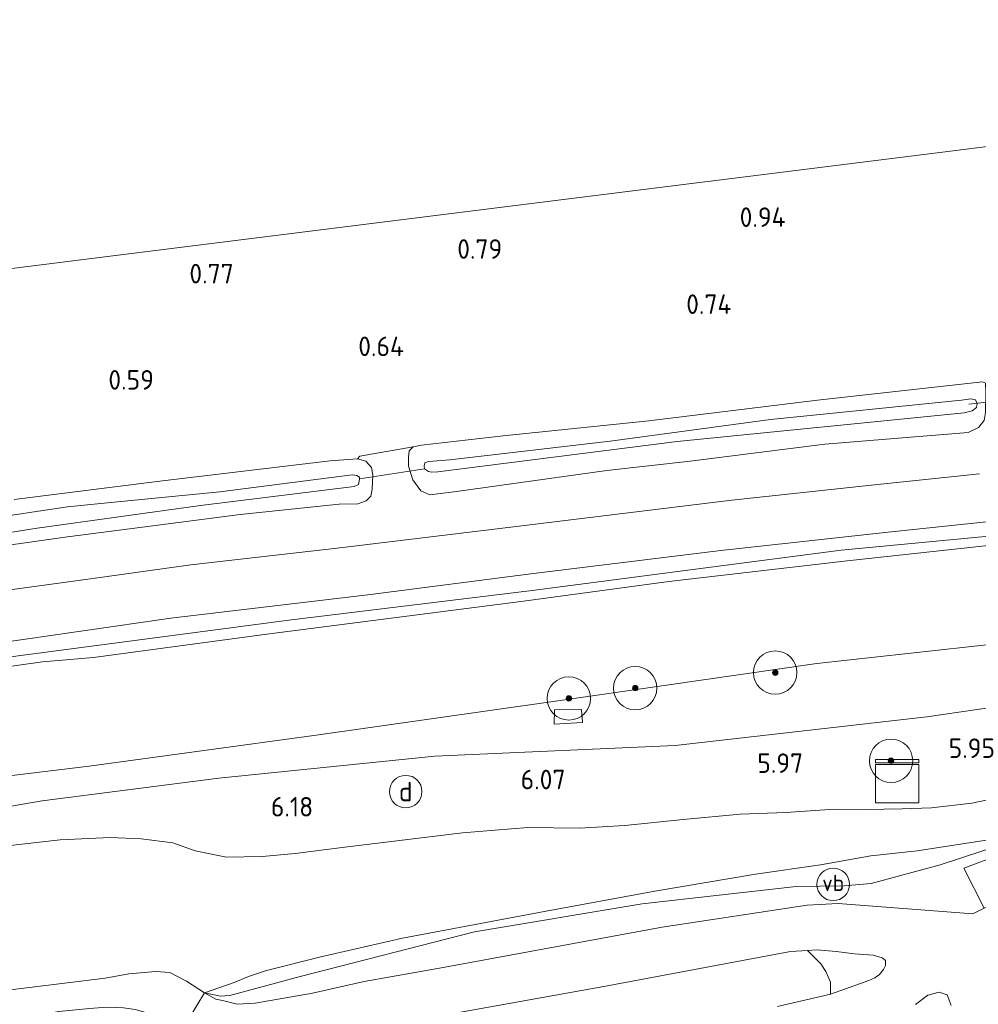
# Model space of a CAD drawing. Extents: x 130905 to 137824, y 412333 to 417928.
# Tile 27 of 256: x 131553 to 131641, y 413856 to 413947. Entities that reach past the tile are written whole.
import ezdxf
from ezdxf.enums import TextEntityAlignment as Align
from ezdxf.lldxf.tags import DXFTag

# ---------------------------------------------------------------- set-up
doc = ezdxf.new("R2010")
doc.units = 0
for name, color, linetype, lineweight in [('B-ME-GR-BOOM-S', 90, 'Continuous', 25), ('B-ME-GR-BOUWLAND_AKKERBOUW-GV', 80, 'Continuous', 13), ('B-ME-GR-GRAS-GV', 60, 'Continuous', 13), ('B-ME-GW-TALUD_KRUIN-G', 90, 'Continuous', 18), ('B-ME-GW-TALUD_TEEN-G', 90, 'Continuous', 18), ('B-ME-IE-MEUBILAIR_DIJKPAAL-S', 7, 'Continuous', 25), ('B-ME-IE-MEUBILAIR_WEGMEUBILAIR-S', 7, 'Continuous', 25), ('B-ME-IE-TERREINAFSCHEIDING_DOORGANG-G', 210, 'Continuous', 18), ('B-ME-IE-TERREINAFSCHEIDING_KUNSTMATIG_HEKWERK-G', 20, 'IE-TERREINAFSCHEIDING-KUNSTMATIG', 18), ('B-ME-KG-GRENS_OPNAME-G', 210, 'KG-OPNAME', 18), ('B-ME-KL-DATA-S', 90, 'Continuous', 25), ('B-ME-KW-KUNSTWERK_DUIKER-G', 170, 'Continuous', 18), ('B-ME-OB-BEKLEDING_STEEN-GV', 30, 'Continuous', 18), ('B-ME-OG-TERREIN_GROEN-GV', 7, 'Continuous', 18), ('B-ME-OG-WATER_SLOOT-G', 120, 'Continuous', 18), ('B-ME-OG-WATER_SLOOT-GV', 120, 'Continuous', 18), ('B-ME-VH-GOOT-GV', 170, 'Continuous', 18), ('B-ME-VH-VERHARDING_ASFALT-GV', 252, 'Continuous', 18), ('B-ME-VH-VERHARDING_TEGEL-GV', 252, 'Continuous', 18), ('B-ME-WH-WINTERBED-G', 150, 'WH-WINTERBED', 18), ('X-XX-AL-HOOGTELABEL-S', 7, 'Continuous', 25)]:
    doc.layers.add(name, color=color, linetype=linetype, lineweight=lineweight)
doc.styles.add('NLCS-ISO', font='NLCS-ISO.ttf')
doc.styles.add('NLCS-ISO-ANNOTATIVE-T18', font='NLCS-ISO.ttf', dxfattribs={"height": 1.8})
doc.styles.get("Standard").update_dxf_attribs({"font": 'arial.ttf'})
doc.linetypes.add('IE-TERREINAFSCHEIDING-KUNSTMATIG', pattern='A,4,[82,NLCS.SHX,S=0.75,R=90,X=0,Y=0],4,-2', length=10)
tags = doc.linetypes.add('KG-OPNAME', pattern='A,5.5,-2,["O",Standard,S=1.8,R=0,X=-0.5,Y=-0.9],-2,5.5,-2,[5,NLCS.SHX,S=0.75,R=0,X=0,Y=0],-2', length=19).pattern_tags.tags
tags[6] = DXFTag(74, 10)
tags = doc.linetypes.add('WH-WINTERBED', pattern='A,6,-3.5,["WB",Standard,S=1.8,R=0,X=-1.5,Y=-0.9],-3.5,6,-3.5,6,-3.5,6,-3.5,6,-3.5', length=51).pattern_tags.tags
tags[6] = DXFTag(74, 10)

# ---------------------------------------------------------------- blocks, each defined once
blk = doc.blocks.new('SAL-HOOGTELABEL-SO')
at = {"color": 0, "linetype": 'ByBlock', "lineweight": -2, "style": 'NLCS-ISO-ANNOTATIVE-T18'}
blk.add_attdef('HOOGTE', text='', height=1.8, dxfattribs=at).set_placement((2.788, 0), align=Align.RIGHT)
blk = doc.blocks.new('SGR-BOOM_01-SO')
at = {"linetype": 'ByBlock', "lineweight": 18}
h = blk.add_hatch(color=0, dxfattribs=at)
h.dxf.hatch_style = 1
edge = h.paths.add_edge_path()
edge.add_arc((0, 0), 0.25, 0, 360)
at = {"color": 0, "linetype": 'ByBlock', "lineweight": 18}
for radius in [2, 0.25]:
    blk.add_circle((0, 0), radius, dxfattribs=at)
blk = doc.blocks.new('SKL-DATA_KAST-SO')
at = {"color": 0, "linetype": 'ByBlock', "lineweight": 18}
for points in [[(-2, 2), (2, 2), (2, 1.68), (-2, 1.68)], [(-2, 1.52), (2, 1.52), (2, -2), (-2, -2)]]:
    blk.add_lwpolyline(points, close=True, dxfattribs=at)
blk = doc.blocks.new('SIE-DIJKPAAL-SO')
at = {"color": 0, "linetype": 'ByBlock', "lineweight": 18}
blk.add_circle((0, 0), 1.5, dxfattribs=at)
at = {"color": 0, "linetype": 'ByBlock', "lineweight": 18, "style": 'NLCS-ISO'}
blk.add_text('d', height=1.8, dxfattribs=at).set_placement((0, 0), align=Align.MIDDLE_CENTER)
blk = doc.blocks.new('SIE-WEG_PAAL_VERKEERSBORD-SO')
at = {"color": 0, "linetype": 'ByBlock', "lineweight": 18}
blk.add_circle((0, 0), 1.5, dxfattribs=at)
at = {"color": 0, "linetype": 'ByBlock', "lineweight": 18, "style": 'NLCS-ISO'}
blk.add_text('vb', height=1.5, dxfattribs=at).set_placement((0, 0.132), align=Align.MIDDLE_CENTER)

msp = doc.modelspace()

# ---------------------------------------------------------------- linework, layer by layer
at = {"layer": 'B-ME-GR-BOUWLAND_AKKERBOUW-GV'}
for points in [[(131536.669, 413921.875, 0.512), (131563.931, 413925.285, 0.601), (131599.867, 413929.78, 0.666), (131632.625, 413933.877, 0.763), (131660.847, 413937.407, 0.771)], [(131641.713, 413913.356, 0.957), (131626.494, 413911.659, 0.76), (131610.934, 413909.759, 0.758), (131597.501, 413908.375, 0.966), (131589.954, 413907.502, 1.01), (131589.192, 413907.363, 1.018), (131584.263, 413906.495, 0.949), (131584.034, 413906.264, 0.909), (131581.538, 413906.078, 0.783), (131566.062, 413904.229, 0.718), (131552.375, 413902.489, 0.808)]]:
    msp.add_polyline3d(points, dxfattribs=at)
at = {"layer": 'B-ME-GR-GRAS-GV'}
for points in [[(131642.039, 413912.443, 0.961), (131642.001, 413910.535, 0.966), (131641.856, 413909.804, 0.957), (131641.348, 413909.157, 0.936), (131640.393, 413908.679, 1.007), (131627.17, 413907.594, 0.94), (131614.746, 413906.051, 0.912), (131607.06, 413905.178, 0.976), (131593.181, 413903.236, 1.112), (131590.732, 413902.938, 1.14), (131589.88, 413903.303, 1.152), (131589.154, 413904.322, 1.148), (131588.747, 413905.574, 1.128), (131588.755, 413906.405, 1.087), (131588.813, 413907.002, 1.047), (131589.192, 413907.363, 1.018), (131589.954, 413907.502, 1.01), (131597.501, 413908.375, 0.966), (131610.934, 413909.759, 0.758), (131626.494, 413911.659, 0.76), (131641.713, 413913.356, 0.957), (131642.006, 413913.241, 0.966)], [(131590.6, 413905.077, -0.282), (131590.9, 413905.027, -0.282), (131591.459, 413905.067, -0.282), (131613.551, 413907.867, -0.282), (131640.021, 413910.484, -0.282), (131640.773, 413910.672, -0.282), (131641.176, 413910.981, -0.282), (131641.22, 413911.348, -0.282), (131641.072, 413911.698, -0.282), (131640.648, 413911.78, -0.282), (131639.774, 413911.678, -0.282), (131622.17, 413909.886, -0.282), (131607.348, 413907.873, -0.282), (131592.577, 413906.169, -0.282), (131590.586, 413906.009, -0.282), (131590.264, 413905.869, -0.282), (131590.204, 413905.586, -0.282), (131590.24, 413905.325, -0.282)], [(131540.006, 413897.795, -0.319), (131541.071, 413897.73, -0.319), (131554.502, 413899.862, -0.319), (131569.564, 413901.932, -0.319), (131583.744, 413903.707, -0.319), (131584.133, 413903.872, -0.319), (131584.205, 413904.19, -0.319), (131584.22, 413904.401, -0.319), (131584.231, 413904.566, -0.319), (131583.976, 413904.729, -0.319), (131583.561, 413904.772, -0.319), (131571.344, 413903.195, -0.319), (131561.588, 413902.252, -0.319), (131557.277, 413901.821, -0.319), (131541.691, 413899.488, -0.319), (131539.969, 413899.206, -0.319), (131539.562, 413899.045, -0.319), (131539.446, 413898.699, -0.319), (131539.508, 413898.268, -0.319), (131539.77, 413897.986, -0.319)], [(131602.232, 413883.095, 6.053), (131602.182, 413881.773, 6.04), (131604.805, 413881.932, 6.128), (131604.704, 413883.133, 6.078)], [(131572.266, 413856.726, 2.682), (131571.422, 413856.656, 2.644), (131569.944, 413856.975, 2.582), (131572.667, 413857.931, 3.073), (131574, 413858.483, 3.21), (131575.656, 413859.037, 3.324), (131580.651, 413860.295, 3.372), (131588.19, 413862.034, 3.458), (131601.108, 413864.446, 3.521), (131611.477, 413866.345, 3.987), (131620.761, 413867.923, 4.155), (131626.782, 413868.781, 4.444), (131631.408, 413869.617, 4.71), (131635.694, 413870.083, 4.704), (131642.262, 413871.107, 4.619), (131647.363, 413871.933, 4.457), (131637.822, 413868.779, 4.169), (131631.433, 413867.068, 3.932), (131628.958, 413866.859, 3.882), (131624.525, 413866.776, 3.794), (131610.32, 413865.183, 3.519), (131594.839, 413862.603, 3.219), (131578.77, 413858.492, 2.919)], [(131630.455, 413857.824, 3.362), (131627.704, 413856.839, 3.482), (131627.689, 413857.948, 3.468), (131627.275, 413858.939, 3.603), (131626.788, 413859.658, 3.559), (131625.583, 413860.894, 3.536), (131626.471, 413860.946, 3.567), (131628.213, 413860.804, 3.498), (131629.895, 413860.567, 3.486), (131631.614, 413860.468, 3.42), (131632.461, 413860.214, 3.487), (131632.779, 413859.958, 3.454), (131632.755, 413859.5, 3.429), (131632.568, 413859.137, 3.434), (131632.209, 413858.656, 3.426), (131631.795, 413858.352, 3.422), (131631.238, 413858.105, 3.389)]]:
    msp.add_polyline3d(points, close=True, dxfattribs=at)
for points in [[(131547.901, 413897.738, 1.115), (131557.281, 413899.067, 0.838), (131564.221, 413899.942, 0.86), (131573.223, 413901.128, 0.975), (131582.358, 413902.064, 1.007), (131584.082, 413902.104, 1.152), (131584.837, 413902.362, 1.148), (131585.273, 413902.798, 1.099), (131585.406, 413903.44, 1.034), (131585.471, 413904.75, 0.99), (131585.337, 413905.446, 0.957), (131584.826, 413906.025, 0.921), (131584.034, 413906.264, 0.909), (131584.263, 413906.495, 0.949), (131589.192, 413907.363, 1.018), (131588.813, 413907.002, 1.047), (131588.755, 413906.405, 1.087), (131588.747, 413905.574, 1.128), (131589.154, 413904.322, 1.148), (131589.88, 413903.303, 1.152), (131590.732, 413902.938, 1.14), (131593.181, 413903.236, 1.112), (131607.06, 413905.178, 0.976), (131614.746, 413906.051, 0.912), (131627.17, 413907.594, 0.94), (131640.393, 413908.679, 1.007), (131641.348, 413909.157, 0.936)], [(131550.625, 413889.215, 1.265), (131566.819, 413891.537, 1.305), (131585.249, 413893.719, 1.284), (131600.029, 413895.626, 1.292), (131617.577, 413897.8, 1.371), (131633.01, 413899.475, 1.403), (131649.674, 413901.238, 1.432), (131652.08, 413901.526, 1.357), (131664.357, 413902.51, 1.44), (131678.448, 413903.711, 1.464), (131694.151, 413904.917, 1.583), (131711.78, 413905.942, 1.814), (131733.35, 413906.767, 1.991), (131733.177, 413905.172, 1.97), (131710.087, 413904.49, 1.713), (131688.788, 413903.195, 1.496), (131658.861, 413900.691, 1.379), (131628.677, 413897.826, 1.368), (131600.178, 413894.107, 1.298), (131577.709, 413891.38, 1.345), (131546.648, 413887.262, 1.321)], [(131552.375, 413902.489, 0.808), (131566.062, 413904.229, 0.718), (131581.538, 413906.078, 0.783), (131584.034, 413906.264, 0.909), (131584.826, 413906.025, 0.921), (131585.337, 413905.446, 0.957), (131585.471, 413904.75, 0.99), (131585.406, 413903.44, 1.034), (131585.273, 413902.798, 1.099), (131584.837, 413902.362, 1.148), (131584.082, 413902.104, 1.152), (131582.358, 413902.064, 1.007), (131573.223, 413901.128, 0.975), (131564.221, 413899.942, 0.86), (131557.281, 413899.067, 0.838), (131547.901, 413897.738, 1.115)], [(131546.648, 413887.262, 1.321), (131577.709, 413891.38, 1.345), (131600.178, 413894.107, 1.298), (131628.677, 413897.826, 1.368), (131658.861, 413900.691, 1.379), (131688.788, 413903.195, 1.496), (131710.087, 413904.49, 1.713), (131733.177, 413905.172, 1.97), (131732.878, 413903.94, 2.191), (131717.953, 413903.729, 2.165), (131707.559, 413903.401, 1.761), (131691.383, 413902.46, 1.736), (131674.607, 413901.097, 1.711), (131660.969, 413900.071, 1.711), (131643.372, 413898.39, 1.837), (131629.245, 413896.855, 1.686), (131612.766, 413894.938, 1.585), (131599.363, 413893.12, 1.509), (131575.672, 413890.089, 1.534), (131559.692, 413887.922, 1.484), (131554.971, 413887.508, 1.283), (131544.676, 413886.075, 1.384)], [(131641.439, 413904.874, 1.354), (131631.763, 413903.855, 1.331), (131618.602, 413902.429, 1.311), (131598.192, 413899.944, 1.407), (131582.161, 413898.019, 1.318), (131568.663, 413896.46, 1.334), (131559.622, 413895.206, 1.409), (131550.824, 413894.014, 1.338)], [(131544.676, 413886.075, 1.384), (131554.971, 413887.508, 1.283), (131559.692, 413887.922, 1.484), (131575.672, 413890.089, 1.534), (131599.363, 413893.12, 1.509), (131612.766, 413894.938, 1.585), (131629.245, 413896.855, 1.686), (131643.372, 413898.39, 1.837), (131660.969, 413900.071, 1.711), (131674.607, 413901.097, 1.711), (131691.383, 413902.46, 1.736), (131707.559, 413903.401, 1.761), (131717.953, 413903.729, 2.165), (131732.878, 413903.94, 2.191), (131732.206, 413896.391, 5.888), (131716.612, 413895.513, 5.925), (131696.115, 413894.195, 5.727), (131671.325, 413892.662, 5.544), (131648.825, 413889.832, 5.535), (131626.436, 413887.369, 5.75), (131601.884, 413883.832, 5.915), (131580.027, 413880.711, 6.116), (131559.277, 413877.906, 6.403), (131549.861, 413876.757, 6.46)], [(131549.861, 413876.757, 6.46), (131559.277, 413877.906, 6.403), (131580.027, 413880.711, 6.116), (131601.884, 413883.832, 5.915), (131626.436, 413887.369, 5.75), (131648.825, 413889.832, 5.535)], [(131643.994, 413875.157, 5.501), (131640.736, 413874.491, 5.625), (131637.01, 413874.046, 5.762), (131634.293, 413873.956, 5.79), (131630.994, 413873.88, 5.801), (131628.072, 413873.912, 5.865), (131623.565, 413873.609, 5.816), (131619.36, 413873.468, 5.809), (131614.101, 413872.961, 5.746), (131608.722, 413872.425, 5.765), (131604.53, 413872.176, 5.646), (131599.77, 413872.222, 5.765), (131593.729, 413871.745, 5.699), (131582.889, 413870.431, 5.831), (131578.283, 413869.82, 5.769), (131575.249, 413869.55, 5.848), (131571.95, 413869.484, 5.819), (131569.077, 413870.088, 5.945), (131567.001, 413870.829, 6.028), (131564.077, 413871.173, 6.067), (131561.221, 413871.305, 6.133), (131556.609, 413871.102, 6.186), (131553.079, 413870.708, 6.187), (131548.507, 413870.18, 6.162)], [(131548.507, 413870.18, 6.162), (131553.079, 413870.708, 6.187), (131556.609, 413871.102, 6.186), (131561.221, 413871.305, 6.133), (131564.077, 413871.173, 6.067), (131567.001, 413870.829, 6.028), (131569.077, 413870.088, 5.945), (131571.95, 413869.484, 5.819), (131575.249, 413869.55, 5.848), (131578.283, 413869.82, 5.769), (131582.889, 413870.431, 5.831), (131593.729, 413871.745, 5.699), (131599.77, 413872.222, 5.765), (131604.53, 413872.176, 5.646), (131608.722, 413872.425, 5.765), (131614.101, 413872.961, 5.746), (131619.36, 413873.468, 5.809), (131623.565, 413873.609, 5.816), (131628.072, 413873.912, 5.865), (131630.994, 413873.88, 5.801), (131634.293, 413873.956, 5.79), (131637.01, 413874.046, 5.762), (131640.736, 413874.491, 5.625), (131643.994, 413875.157, 5.501)], [(131642.262, 413871.107, 4.619), (131635.694, 413870.083, 4.704), (131631.408, 413869.617, 4.71), (131626.782, 413868.781, 4.444), (131620.761, 413867.923, 4.155), (131611.477, 413866.345, 3.987), (131601.108, 413864.446, 3.521), (131588.19, 413862.034, 3.458), (131580.651, 413860.295, 3.372), (131575.656, 413859.037, 3.324), (131574, 413858.483, 3.21), (131572.667, 413857.931, 3.073), (131569.944, 413856.975, 2.582), (131568.281, 413858.061, 2.872), (131566.747, 413858.863, 3.055), (131565.45, 413858.933, 2.838), (131562.965, 413858.733, 2.626), (131560.767, 413858.333, 2.534), (131543.77, 413856.239, 2.684)]]:
    msp.add_polyline3d(points, dxfattribs=at)
at = {"layer": 'B-ME-GW-TALUD_KRUIN-G'}
for points in [[(131732.206, 413896.391, 5.888), (131716.612, 413895.513, 5.925), (131696.115, 413894.195, 5.727), (131671.325, 413892.662, 5.544), (131648.825, 413889.832, 5.535), (131626.436, 413887.369, 5.75), (131601.884, 413883.832, 5.915), (131580.027, 413880.711, 6.116), (131559.277, 413877.906, 6.403), (131549.861, 413876.757, 6.46)], [(131548.507, 413870.18, 6.162), (131553.079, 413870.708, 6.187), (131556.609, 413871.102, 6.186), (131561.221, 413871.305, 6.133), (131564.077, 413871.173, 6.067), (131567.001, 413870.829, 6.028), (131569.077, 413870.088, 5.945), (131571.95, 413869.484, 5.819), (131575.249, 413869.55, 5.848), (131578.283, 413869.82, 5.769), (131582.889, 413870.431, 5.831), (131593.729, 413871.745, 5.699), (131599.77, 413872.222, 5.765), (131604.53, 413872.176, 5.646), (131608.722, 413872.425, 5.765), (131614.101, 413872.961, 5.746), (131619.36, 413873.468, 5.809), (131623.565, 413873.609, 5.816), (131628.072, 413873.912, 5.865), (131630.994, 413873.88, 5.801), (131634.293, 413873.956, 5.79), (131637.01, 413874.046, 5.762), (131640.736, 413874.491, 5.625), (131643.994, 413875.157, 5.501)]]:
    msp.add_polyline3d(points, dxfattribs=at)
at = {"layer": 'B-ME-GW-TALUD_TEEN-G'}
for points in [[(131732.878, 413903.94, 2.191), (131717.953, 413903.729, 2.165), (131707.559, 413903.401, 1.761), (131691.383, 413902.46, 1.736), (131674.607, 413901.097, 1.711), (131660.969, 413900.071, 1.711), (131643.372, 413898.39, 1.837), (131629.245, 413896.855, 1.686), (131612.766, 413894.938, 1.585), (131599.363, 413893.12, 1.509), (131575.672, 413890.089, 1.534), (131559.692, 413887.922, 1.484), (131554.971, 413887.508, 1.283), (131544.676, 413886.075, 1.384), (131533.086, 413883.281, 1.561), (131526.4, 413880.807, 1.359)], [(131569.944, 413856.975, 2.582), (131571.422, 413856.656, 2.644), (131572.266, 413856.726, 2.682), (131578.77, 413858.492, 2.919), (131594.839, 413862.603, 3.219), (131610.32, 413865.183, 3.519), (131624.525, 413866.776, 3.794), (131628.958, 413866.859, 3.882), (131631.433, 413867.068, 3.932), (131637.822, 413868.779, 4.169), (131647.363, 413871.933, 4.457), (131653.129, 413873.587, 4.559), (131658.404, 413874.502, 4.571), (131668.448, 413875.975, 4.559), (131677.058, 413875.677, 4.384), (131680.085, 413875.074, 4.346), (131681.747, 413874.974, 4.221)], [(131543.77, 413856.239, 2.684), (131560.767, 413858.333, 2.534), (131562.965, 413858.733, 2.626), (131565.45, 413858.933, 2.838), (131566.747, 413858.863, 3.055), (131568.281, 413858.061, 2.872), (131569.944, 413856.975, 2.582)]]:
    msp.add_polyline3d(points, dxfattribs=at)
at = {"layer": 'B-ME-IE-TERREINAFSCHEIDING_DOORGANG-G'}
msp.add_polyline3d([(131567.818, 413853.461, 2.566), (131569.944, 413856.975, 2.582)], dxfattribs=at)
at = {"layer": 'B-ME-IE-TERREINAFSCHEIDING_KUNSTMATIG_HEKWERK-G'}
for points in [[(131733.177, 413905.172, 1.97), (131710.087, 413904.49, 1.713), (131688.788, 413903.195, 1.496), (131658.861, 413900.691, 1.379), (131628.677, 413897.826, 1.368), (131600.178, 413894.107, 1.298), (131577.709, 413891.38, 1.345), (131546.648, 413887.262, 1.321), (131540.253, 413885.892, 1.233), (131535.492, 413884.663, 1.249), (131532.523, 413883.788, 1.253), (131528.114, 413882.662, 1.405), (131525.331, 413881.278, 1.379), (131519.214, 413877.056, 1.405), (131514.057, 413873.299, 1.43), (131507.132, 413868.441, 1.228), (131503.49, 413865.821, 1.158), (131502.388, 413865.216, 0.931)], [(131685.418, 413877.763, 4.993), (131684.893, 413877.401, 4.993), (131683.198, 413876.502, 4.596), (131677.058, 413875.677, 4.384), (131666.167, 413874.52, 4.406), (131647.363, 413871.933, 4.457), (131642.262, 413871.107, 4.619), (131635.694, 413870.083, 4.704), (131631.408, 413869.617, 4.71), (131626.782, 413868.781, 4.444), (131620.761, 413867.923, 4.155), (131611.477, 413866.345, 3.987), (131601.108, 413864.446, 3.521), (131588.19, 413862.034, 3.458), (131580.651, 413860.295, 3.372), (131575.656, 413859.037, 3.324), (131574, 413858.483, 3.21), (131572.667, 413857.931, 3.073), (131569.944, 413856.975, 2.582)]]:
    msp.add_polyline3d(points, dxfattribs=at)
at = {"layer": 'B-ME-KG-GRENS_OPNAME-G'}
msp.add_polyline3d([(131737.378, 413944.01, 0.787), (131735.741, 413946.775, 0.686), (131715.952, 413944.3, 0.791), (131694.834, 413941.658, 0.763), (131660.847, 413937.407, 0.771), (131632.625, 413933.877, 0.763), (131599.867, 413929.78, 0.666), (131563.931, 413925.285, 0.601), (131536.669, 413921.875, 0.512)], dxfattribs=at)
at = {"layer": 'B-ME-KW-KUNSTWERK_DUIKER-G'}
for points in [[(131640.445, 413911.312, -0.282), (131647.377, 413912.074, -0.201)], [(131584.22, 413904.401, -0.319), (131590.24, 413905.325, -0.282)]]:
    msp.add_polyline3d(points, dxfattribs=at)
at = {"layer": 'B-ME-OB-BEKLEDING_STEEN-GV'}
msp.add_polyline3d([(131543.77, 413856.239, 2.684), (131560.767, 413858.333, 2.534), (131562.965, 413858.733, 2.626), (131565.45, 413858.933, 2.838), (131566.747, 413858.863, 3.055), (131568.281, 413858.061, 2.872), (131569.944, 413856.975, 2.582), (131567.818, 413853.461, 2.566), (131571.741, 413850.999, 2.627), (131567.728, 413850.307, 2.558), (131567.681, 413850.67, 2.45), (131567.054, 413852.059, 2.513), (131566.875, 413853.673, 2.513), (131566.275, 413854.396, 2.489), (131565.83, 413854.711, 2.424), (131564.723, 413855.096, 2.364), (131563.542, 413855.44, 2.343), (131562.453, 413855.582, 2.307), (131560.933, 413855.666, 2.311), (131559.309, 413855.542, 2.339), (131556.489, 413855.266, 2.335), (131546.768, 413853.511, 2.347)], dxfattribs=at)
at = {"layer": 'B-ME-OG-TERREIN_GROEN-GV'}
msp.add_polyline3d([(131590.136, 413854.574, 2.789), (131606.764, 413857.575, 3.198), (131624.017, 413860.804, 3.482), (131625.583, 413860.894, 3.536), (131626.788, 413859.658, 3.559), (131627.275, 413858.939, 3.603), (131627.689, 413857.948, 3.468), (131627.704, 413856.839, 3.482), (131622.817, 413855.719, 3.279)], dxfattribs=at)
at = {"layer": 'B-ME-OG-WATER_SLOOT-G'}
msp.add_polyline3d([(131590.732, 413902.938, 1.14), (131589.88, 413903.303, 1.152), (131589.154, 413904.322, 1.148), (131588.747, 413905.574, 1.128), (131588.755, 413906.405, 1.087), (131588.813, 413907.002, 1.047), (131589.192, 413907.363, 1.018), (131589.954, 413907.502, 1.01), (131597.501, 413908.375, 0.966), (131610.934, 413909.759, 0.758), (131626.494, 413911.659, 0.76), (131641.713, 413913.356, 0.957), (131642.006, 413913.241, 0.966), (131642.039, 413912.443, 0.961), (131642.001, 413910.535, 0.966), (131641.856, 413909.804, 0.957), (131641.348, 413909.157, 0.936), (131640.393, 413908.679, 1.007), (131627.17, 413907.594, 0.94), (131614.746, 413906.051, 0.912), (131607.06, 413905.178, 0.976), (131593.181, 413903.236, 1.112)], close=True, dxfattribs=at)
msp.add_polyline3d([(131552.375, 413902.489, 0.808), (131566.062, 413904.229, 0.718), (131581.538, 413906.078, 0.783), (131584.034, 413906.264, 0.909), (131584.826, 413906.025, 0.921), (131585.337, 413905.446, 0.957), (131585.471, 413904.75, 0.99), (131585.406, 413903.44, 1.034), (131585.273, 413902.798, 1.099), (131584.837, 413902.362, 1.148), (131584.082, 413902.104, 1.152), (131582.358, 413902.064, 1.007), (131573.223, 413901.128, 0.975), (131564.221, 413899.942, 0.86), (131557.281, 413899.067, 0.838), (131547.901, 413897.738, 1.115)], dxfattribs=at)
at = {"layer": 'B-ME-OG-WATER_SLOOT-GV'}
for points in [[(131591.459, 413905.067, -0.282), (131590.9, 413905.027, -0.282), (131590.6, 413905.077, -0.282), (131590.24, 413905.325, -0.282), (131590.204, 413905.586, -0.282), (131590.264, 413905.869, -0.282), (131590.586, 413906.009, -0.282), (131592.577, 413906.169, -0.282), (131607.348, 413907.873, -0.282), (131622.17, 413909.886, -0.282), (131639.774, 413911.678, -0.282), (131640.648, 413911.78, -0.282), (131641.072, 413911.698, -0.282), (131641.22, 413911.348, -0.282), (131641.176, 413910.981, -0.282), (131640.773, 413910.672, -0.282), (131640.021, 413910.484, -0.282), (131613.551, 413907.867, -0.282)], [(131554.502, 413899.862, -0.319), (131541.071, 413897.73, -0.319), (131540.006, 413897.795, -0.319), (131539.77, 413897.986, -0.319), (131539.508, 413898.268, -0.319), (131539.446, 413898.699, -0.319), (131539.562, 413899.045, -0.319), (131539.969, 413899.206, -0.319), (131541.691, 413899.488, -0.319), (131557.277, 413901.821, -0.319), (131561.588, 413902.252, -0.319), (131571.344, 413903.195, -0.319), (131583.561, 413904.772, -0.319), (131583.976, 413904.729, -0.319), (131584.231, 413904.566, -0.319), (131584.22, 413904.401, -0.319), (131584.205, 413904.19, -0.319), (131584.133, 413903.872, -0.319), (131583.744, 413903.707, -0.319), (131569.564, 413901.932, -0.319)]]:
    msp.add_polyline3d(points, close=True, dxfattribs=at)
at = {"layer": 'B-ME-VH-GOOT-GV'}
msp.add_polyline3d([(131646.58, 413870.929, 3.915), (131639.995, 413868.481, 3.92), (131641.875, 413864.799, 3.576), (131640.832, 413864.265, 3.564), (131628.393, 413865.21, 3.575), (131625.535, 413865.061, 3.487), (131612.157, 413863.04, 3.302), (131591.956, 413859.308, 2.965), (131584.668, 413858.015, 2.882), (131579.891, 413856.952, 2.725), (131574.621, 413856.036, 2.648), (131572.955, 413855.943, 2.635), (131571.589, 413856.265, 2.623), (131570.991, 413856.385, 2.619), (131569.944, 413856.975, 2.582), (131571.422, 413856.656, 2.644), (131572.266, 413856.726, 2.682), (131578.77, 413858.492, 2.919), (131594.839, 413862.603, 3.219), (131610.32, 413865.183, 3.519), (131624.525, 413866.776, 3.794), (131628.958, 413866.859, 3.882), (131631.433, 413867.068, 3.932), (131637.822, 413868.779, 4.169), (131647.363, 413871.933, 4.457)], dxfattribs=at)
at = {"layer": 'B-ME-VH-VERHARDING_ASFALT-GV'}
for points in [[(131550.824, 413894.014, 1.338), (131559.622, 413895.206, 1.409), (131568.663, 413896.46, 1.334), (131582.161, 413898.019, 1.318), (131598.192, 413899.944, 1.407), (131618.602, 413902.429, 1.311), (131631.763, 413903.855, 1.331), (131641.439, 413904.874, 1.354)], [(131649.674, 413901.238, 1.432), (131633.01, 413899.475, 1.403), (131617.577, 413897.8, 1.371), (131600.029, 413895.626, 1.292), (131585.249, 413893.719, 1.284), (131566.819, 413891.537, 1.305), (131550.625, 413889.215, 1.265)], [(131567.818, 413853.461, 2.566), (131569.944, 413856.975, 2.582), (131570.991, 413856.385, 2.619), (131571.589, 413856.265, 2.623), (131572.955, 413855.943, 2.635), (131574.621, 413856.036, 2.648), (131579.891, 413856.952, 2.725), (131584.668, 413858.015, 2.882), (131591.956, 413859.308, 2.965), (131612.157, 413863.04, 3.302), (131625.535, 413865.061, 3.487), (131628.393, 413865.21, 3.575), (131640.832, 413864.265, 3.564), (131641.875, 413864.799, 3.576)], [(131622.817, 413855.719, 3.279), (131627.704, 413856.839, 3.482), (131630.455, 413857.824, 3.362), (131631.238, 413858.105, 3.389), (131631.795, 413858.352, 3.422), (131632.209, 413858.656, 3.426), (131632.568, 413859.137, 3.434), (131632.755, 413859.5, 3.429), (131632.779, 413859.958, 3.454), (131632.461, 413860.214, 3.487), (131631.614, 413860.468, 3.42), (131629.895, 413860.567, 3.486), (131628.213, 413860.804, 3.498), (131626.471, 413860.946, 3.567), (131625.583, 413860.894, 3.536), (131624.017, 413860.804, 3.482), (131606.764, 413857.575, 3.198), (131590.136, 413854.574, 2.789)], [(131638.826, 413855.806, 3.517), (131638.45, 413856.783, 3.505), (131637.715, 413857.028, 3.517), (131636.66, 413856.757, 3.467), (131635.546, 413855.894, 3.417)]]:
    msp.add_polyline3d(points, dxfattribs=at)
at = {"layer": 'B-ME-VH-VERHARDING_TEGEL-GV'}
for points in [[(131604.805, 413881.932, 6.128), (131602.182, 413881.773, 6.04), (131602.232, 413883.095, 6.053), (131604.704, 413883.133, 6.078)], [(131648.232, 413867.613, 3.77), (131641.875, 413864.799, 3.576), (131639.995, 413868.481, 3.92), (131646.58, 413870.929, 3.915), (131648.068, 413868.015, 3.786)]]:
    msp.add_polyline3d(points, close=True, dxfattribs=at)
msp.add_polyline3d([(131635.546, 413855.894, 3.417), (131636.66, 413856.757, 3.467), (131637.715, 413857.028, 3.517), (131638.45, 413856.783, 3.505), (131638.826, 413855.806, 3.517)], dxfattribs=at)
at = {"layer": 'B-ME-WH-WINTERBED-G'}
msp.add_polyline3d([(131731.567, 413890.343, 6.233), (131712.056, 413888.888, 6.095), (131690.449, 413888.662, 5.974), (131666.275, 413887.356, 5.966), (131661.285, 413886.516, 6.018), (131655.172, 413885.161, 5.99), (131636.583, 413882.448, 6.156), (131613.35, 413879.787, 6.077), (131591.185, 413878.803, 6.055), (131571.24, 413876.776, 6.148), (131554.965, 413874.706, 6.399), (131545.645, 413873.11, 6.46)], dxfattribs=at)

# ---------------------------------------------------------------- block references
at = {"layer": 'B-ME-GR-BOOM-S'}
for p in [(131622.592, 413886.524, 5.775), (131609.674, 413885.094, 5.751), (131603.554, 413884.147, 5.743), (131633.278, 413878.39, 5.933)]:
    msp.add_blockref('SGR-BOOM_01-SO', p, dxfattribs=at)
at = {"layer": 'B-ME-IE-MEUBILAIR_DIJKPAAL-S'}
msp.add_blockref('SIE-DIJKPAAL-SO', (131588.497, 413875.544, 6.023), dxfattribs=at)
at = {"layer": 'B-ME-IE-MEUBILAIR_WEGMEUBILAIR-S'}
msp.add_blockref('SIE-WEG_PAAL_VERKEERSBORD-SO', (131627.942, 413866.987, 3.936), dxfattribs=at)
at = {"layer": 'B-ME-KL-DATA-S'}
msp.add_blockref('SKL-DATA_KAST-SO', (131633.836, 413876.521, 5.925), dxfattribs=at)
at = {"layer": 'X-XX-AL-HOOGTELABEL-S'}
for p, values in [((131620.76, 413927.653, 0.94), {'HOOGTE': '0.94'}), ((131594.611, 413924.713, 0.79), {'HOOGTE': '0.79'}), ((131569.836, 413922.44, 0.765), {'HOOGTE': '0.77'}), ((131615.763, 413919.624, 0.74), {'HOOGTE': '0.74'}), ((131585.546, 413915.731, 0.64), {'HOOGTE': '0.64'}), ((131562.471, 413912.64, 0.59), {'HOOGTE': '0.59'}), ((131640.082, 413878.65, 5.946), {'HOOGTE': '5.95'}), ((131622.374, 413877.272, 5.971), {'HOOGTE': '5.97'}), ((131600.449, 413875.761, 6.071), {'HOOGTE': '6.07'}), ((131577.174, 413873.251, 6.175), {'HOOGTE': '6.18'})]:
    msp.add_blockref('SAL-HOOGTELABEL-SO', p, dxfattribs=at).add_auto_attribs(values)

doc.saveas('drawing.dxf')
